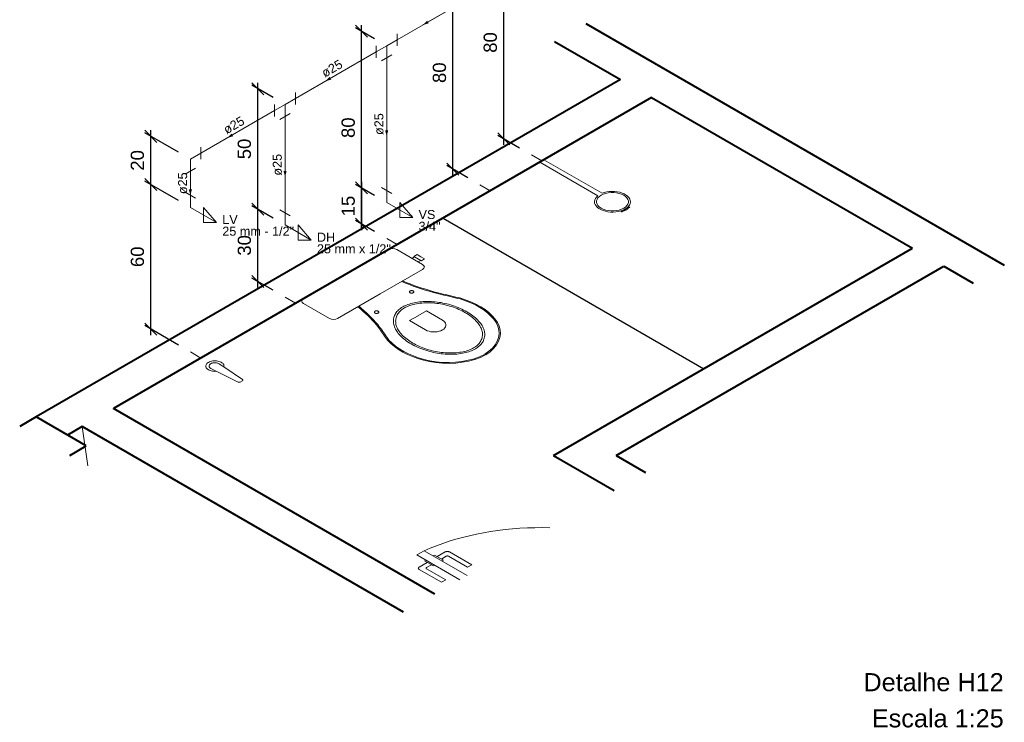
# Model space of a CAD drawing. Header units: millimetres. Extents: x -2024.9 to -2008.6, y -4138.6 to -4115.3.
# Tile 1 of 2: x -2024.9 to -2008.6, y -4138.6 to -4126.9. Entities that reach past the tile are written whole.
import ezdxf

# ---------------------------------------------------------------- set-up
doc = ezdxf.new("R2010")
doc.units = ezdxf.units.MM
doc.header["$MEASUREMENT"] = 0
doc.linetypes.add('HIDDEN2', pattern=[0.47625, 0.3175, -0.15875])
for name, color, linetype, lineweight in [('AF-Condutos', 4, 'Continuous', 5), ('AF-Conexões', 9, 'Continuous', 5), ('AF-Sentido conduto', 9, 'Continuous', 5), ('AF-Textos conduto', 7, 'Continuous', 5), ('Cotas', 1, 'Continuous', 5), ('DI-Títulos', 3, 'Continuous', 5), ('MB_ALVENARIA', 7, 'Continuous', 40), ('MB_ESQUADRIA', 7, 'Continuous', 5), ('MB_MOBILIÁRIO', 8, 'Continuous', 13), ('Nível 1', 7, 'Continuous', 5), ('Texto da cota', 7, 'Continuous', 5), ('Textos', 7, 'Continuous', 5)]:
    doc.layers.add(name, color=color, linetype=linetype, lineweight=lineweight)
doc.layers.add('ARQ-PISO', color=8, linetype='Continuous')
doc.styles.add('Arial', font='txt')
doc.dimstyles.new('UM_25.000000', dxfattribs={"dimtxt": 0.18, "dimasz": 0.2, "dimexe": 0.1, "dimexo": 0.2, "dimgap": 0, "dimtad": 1, "dimtih": 1, "dimtoh": 1, "dimdec": 1, "dimlfac": 25, "dimzin": 0, "dimdsep": 46, "dimtxsty": 'Standard', "dimcen": 0.09, "dimdle": 0.1, "dimadec": 1, "dimazin": 2, "dimtfac": 1, "dimtdec": 4, "dimtofl": 0, "dimtmove": 0, "dimatfit": 3, "dimfxl": 1, "dimtolj": 1, "dimarcsym": 0})

# ---------------------------------------------------------------- blocks, each defined once
blk = doc.blocks.new('_Oblique')
at = {"color": 0, "linetype": 'ByBlock', "lineweight": -2}
blk.add_line((-0.5, -0.5), (0.5, 0.5), dxfattribs=at)
blk = doc.blocks.new('*D6')
at = {"layer": 'Cotas', "color": 0, "lineweight": -2}
for p, q in [((-2019.036, -4129.821), (-2019.352, -4129.638)), ((-2019.252, -4129.596), (-2019.252, -4130.396)), ((-2019.036, -4130.421), (-2019.352, -4130.238))]:
    blk.add_line(p, q, dxfattribs=at)
at = {"layer": 'Defpoints', "color": 0}
for p in [(-2018.836, -4129.937), (-2019.252, -4130.296), (-2018.836, -4130.537)]:
    blk.add_point(p, dxfattribs=at)
at = {"layer": 'Cotas', "color": 0, "lineweight": -2, "xscale": 0.2, "yscale": 0.2, "zscale": 0.2}
for p, rotation in [((-2019.252, -4129.696), 90), ((-2019.252, -4130.296), 270)]:
    blk.add_blockref('_Oblique', p, dxfattribs=dict(at, rotation=rotation))
blk = doc.blocks.new('*D7')
at = {"layer": 'Cotas', "color": 0, "lineweight": -2}
for p, q in [((-2019.036, -4127.221), (-2019.352, -4127.038)), ((-2019.252, -4130.396), (-2019.252, -4126.996)), ((-2019.036, -4130.421), (-2019.352, -4130.238))]:
    blk.add_line(p, q, dxfattribs=at)
at = {"layer": 'Defpoints', "color": 0}
for p in [(-2019.252, -4127.096), (-2018.836, -4127.337), (-2018.836, -4130.537)]:
    blk.add_point(p, dxfattribs=at)
at = {"layer": 'Cotas', "color": 0, "lineweight": -2, "xscale": 0.2, "yscale": 0.2, "zscale": 0.2}
for p, rotation in [((-2019.252, -4127.096), 90), ((-2019.252, -4130.296), 270)]:
    blk.add_blockref('_Oblique', p, dxfattribs=dict(at, rotation=rotation))
blk = doc.blocks.new('*D8')
at = {"layer": 'Cotas', "color": 0, "lineweight": -2}
for p, q in [((-2020.723, -4130.195), (-2021.076, -4129.991)), ((-2020.976, -4131.349), (-2020.976, -4129.949)), ((-2020.723, -4131.395), (-2021.076, -4131.191))]:
    blk.add_line(p, q, dxfattribs=at)
at = {"layer": 'Defpoints', "color": 0}
for p in [(-2020.976, -4130.049), (-2020.523, -4130.311), (-2020.523, -4131.511)]:
    blk.add_point(p, dxfattribs=at)
at = {"layer": 'Cotas', "color": 0, "lineweight": -2, "xscale": 0.2, "yscale": 0.2, "zscale": 0.2}
for p, rotation in [((-2020.976, -4130.049), 90), ((-2020.976, -4131.249), 270)]:
    blk.add_blockref('_Oblique', p, dxfattribs=dict(at, rotation=rotation))
blk = doc.blocks.new('*D9')
at = {"layer": 'Cotas', "color": 0, "lineweight": -2}
for p, q in [((-2020.976, -4130.149), (-2020.976, -4127.949)), ((-2020.723, -4128.195), (-2021.076, -4127.991)), ((-2020.723, -4130.195), (-2021.076, -4129.991))]:
    blk.add_line(p, q, dxfattribs=at)
at = {"layer": 'Defpoints', "color": 0}
for p in [(-2020.976, -4128.049), (-2020.523, -4128.311), (-2020.523, -4130.311)]:
    blk.add_point(p, dxfattribs=at)
at = {"layer": 'Cotas', "color": 0, "lineweight": -2, "xscale": 0.2, "yscale": 0.2, "zscale": 0.2}
for p, rotation in [((-2020.976, -4128.049), 90), ((-2020.976, -4130.049), 270)]:
    blk.add_blockref('_Oblique', p, dxfattribs=dict(at, rotation=rotation))
blk = doc.blocks.new('*D10')
at = {"layer": 'Cotas', "color": 0, "lineweight": -2}
for p, q in [((-2022.295, -4129.903), (-2022.853, -4129.581)), ((-2022.753, -4132.139), (-2022.753, -4129.539)), ((-2022.295, -4132.303), (-2022.853, -4131.981))]:
    blk.add_line(p, q, dxfattribs=at)
at = {"layer": 'Defpoints', "color": 0}
for p in [(-2022.753, -4129.639), (-2022.095, -4130.018), (-2022.095, -4132.418)]:
    blk.add_point(p, dxfattribs=at)
at = {"layer": 'Cotas', "color": 0, "lineweight": -2, "xscale": 0.2, "yscale": 0.2, "zscale": 0.2}
for p, rotation in [((-2022.753, -4129.639), 90), ((-2022.753, -4132.039), 270)]:
    blk.add_blockref('_Oblique', p, dxfattribs=dict(at, rotation=rotation))
blk = doc.blocks.new('*D11')
at = {"layer": 'Cotas', "color": 0, "lineweight": -2}
for p, q in [((-2022.753, -4129.739), (-2022.753, -4128.739)), ((-2022.295, -4129.103), (-2022.853, -4128.781)), ((-2022.295, -4129.903), (-2022.853, -4129.581))]:
    blk.add_line(p, q, dxfattribs=at)
at = {"layer": 'Defpoints', "color": 0}
for p in [(-2022.753, -4128.839), (-2022.095, -4129.218), (-2022.095, -4130.018)]:
    blk.add_point(p, dxfattribs=at)
at = {"layer": 'Cotas', "color": 0, "lineweight": -2, "xscale": 0.2, "yscale": 0.2, "zscale": 0.2}
for p, rotation in [((-2022.753, -4128.839), 90), ((-2022.753, -4129.639), 270)]:
    blk.add_blockref('_Oblique', p, dxfattribs=dict(at, rotation=rotation))
blk = doc.blocks.new('*D12')
at = {"layer": 'Cotas', "color": 0, "lineweight": -2}
for p, q in [((-2017.488, -4126.328), (-2017.838, -4126.126)), ((-2017.738, -4129.483), (-2017.738, -4126.083)), ((-2017.488, -4129.528), (-2017.838, -4129.326))]:
    blk.add_line(p, q, dxfattribs=at)
at = {"layer": 'Defpoints', "color": 0}
for p in [(-2017.738, -4126.183), (-2017.288, -4126.443), (-2017.288, -4129.643)]:
    blk.add_point(p, dxfattribs=at)
at = {"layer": 'Cotas', "color": 0, "lineweight": -2, "xscale": 0.2, "yscale": 0.2, "zscale": 0.2}
for p, rotation in [((-2017.738, -4126.183), 90), ((-2017.738, -4129.383), 270)]:
    blk.add_blockref('_Oblique', p, dxfattribs=dict(at, rotation=rotation))
blk = doc.blocks.new('*D15')
at = {"layer": 'Cotas', "color": 0, "lineweight": -2}
for p, q in [((-2016.631, -4125.833), (-2016.993, -4125.624)), ((-2016.893, -4128.982), (-2016.893, -4125.582)), ((-2016.631, -4129.033), (-2016.993, -4128.824))]:
    blk.add_line(p, q, dxfattribs=at)
at = {"layer": 'Defpoints', "color": 0}
for p in [(-2016.893, -4125.682), (-2016.431, -4125.948), (-2016.431, -4129.148)]:
    blk.add_point(p, dxfattribs=at)
at = {"layer": 'Cotas', "color": 0, "lineweight": -2, "xscale": 0.2, "yscale": 0.2, "zscale": 0.2}
for p, rotation in [((-2016.893, -4125.682), 90), ((-2016.893, -4128.882), 270)]:
    blk.add_blockref('_Oblique', p, dxfattribs=dict(at, rotation=rotation))

msp = doc.modelspace()

# ---------------------------------------------------------------- hatches: boundary and pattern name
at = {"layer": 'AF-Sentido conduto', "linetype": 'Continuous'}
for points in [[(-2018.2353, -4126.9898), (-2018.1387, -4126.964), (-2018.1646, -4126.9191)], [(-2019.8529, -4127.9237), (-2019.7563, -4127.8979), (-2019.7822, -4127.853)], [(-2018.836, -4128.8366), (-2018.8101, -4128.74), (-2018.8619, -4128.74)], [(-2021.4824, -4128.8646), (-2021.3859, -4128.8387), (-2021.4117, -4128.7938)], [(-2020.5234, -4129.5108), (-2020.4975, -4129.4142), (-2020.5492, -4129.4142)], [(-2022.0951, -4129.8183), (-2022.0692, -4129.7217), (-2022.121, -4129.7217)]]:
    msp.add_hatch(color=256, dxfattribs=at).paths.add_polyline_path(points)

# ---------------------------------------------------------------- linework, layer by layer
at = {"layer": 'AF-Condutos'}
for p, q in [((-2017.4615, -4126.543), (-2018.6628, -4127.2366)), ((-2019.0092, -4127.4366), (-2020.3502, -4128.2108)), ((-2018.836, -4127.5366), (-2018.836, -4129.7366)), ((-2020.6966, -4128.4108), (-2021.9219, -4129.1183)), ((-2020.5234, -4128.5108), (-2020.5234, -4130.1108)), ((-2022.0951, -4129.4183), (-2022.0951, -4129.8183))]:
    msp.add_line(p, q, dxfattribs=at)
at = {"layer": 'AF-Conexões'}
for p, q in [((-2018.836, -4127.3366), (-2018.6628, -4127.2366)), ((-2018.6628, -4127.3366), (-2018.6628, -4127.1366)), ((-2019.0092, -4127.3366), (-2019.0092, -4127.5366)), ((-2018.836, -4127.3366), (-2019.0092, -4127.4366)), ((-2018.836, -4127.3366), (-2018.836, -4127.5366)), ((-2018.9226, -4127.5866), (-2018.7494, -4127.4866)), ((-2020.3502, -4128.3108), (-2020.3502, -4128.1108)), ((-2020.5234, -4128.3108), (-2020.3502, -4128.2108)), ((-2020.6966, -4128.3108), (-2020.6966, -4128.5108)), ((-2020.5234, -4128.3108), (-2020.6966, -4128.4108)), ((-2020.5234, -4128.3108), (-2020.5234, -4128.5108)), ((-2020.61, -4128.5608), (-2020.4368, -4128.4608)), ((-2021.9219, -4129.2183), (-2021.9219, -4129.0183)), ((-2022.0951, -4129.2183), (-2021.9219, -4129.1183)), ((-2022.0951, -4129.2183), (-2022.0951, -4129.4183)), ((-2022.1817, -4129.4683), (-2022.0085, -4129.3683)), ((-2018.9226, -4129.6866), (-2018.7494, -4129.7866)), ((-2018.836, -4129.9366), (-2018.836, -4129.7366)), ((-2022.1817, -4129.7683), (-2022.0085, -4129.8683)), ((-2022.0951, -4130.0183), (-2022.0951, -4129.8183)), ((-2022.0951, -4130.0183), (-2021.6621, -4130.2683)), ((-2021.6621, -4130.2683), (-2021.8786, -4130.0183)), ((-2021.8786, -4130.0183), (-2021.8786, -4130.2683)), ((-2020.61, -4130.0608), (-2020.4368, -4130.1608)), ((-2018.836, -4129.9366), (-2018.403, -4130.1866)), ((-2018.403, -4130.1866), (-2018.6195, -4129.9366)), ((-2018.6195, -4129.9366), (-2018.6195, -4130.1866)), ((-2020.5234, -4130.3108), (-2020.5234, -4130.1108)), ((-2018.6195, -4130.1866), (-2018.403, -4130.1866)), ((-2021.8786, -4130.2683), (-2021.6621, -4130.2683)), ((-2020.5234, -4130.3108), (-2020.0903, -4130.5608)), ((-2020.0903, -4130.5608), (-2020.3069, -4130.3108)), ((-2020.3069, -4130.3108), (-2020.3069, -4130.5608)), ((-2020.3069, -4130.5608), (-2020.0903, -4130.5608))]:
    msp.add_line(p, q, dxfattribs=at)
at = {"layer": 'AF-Sentido conduto'}
for points in [[(-2017.8889, -4126.7898), (-2018.2353, -4126.9898)], [(-2019.5065, -4127.7237), (-2019.8529, -4127.9237)], [(-2018.836, -4128.4366), (-2018.836, -4128.8366)], [(-2021.136, -4128.6646), (-2021.4824, -4128.8646)], [(-2020.5234, -4129.1108), (-2020.5234, -4129.5108)], [(-2022.0951, -4129.4183), (-2022.0951, -4129.8183)]]:
    msp.add_lwpolyline(points, dxfattribs=at)
at = {"layer": 'ARQ-PISO'}
msp.add_line((-2017.9006, -4130.1966), (-2013.5705, -4132.6966), dxfattribs=at)
at = {"layer": 'MB_ALVENARIA'}
for p, q in [((-2015.5277, -4126.9666), (-2008.5809, -4130.9773)), ((-2016.0473, -4127.2666), (-2014.9562, -4127.8966)), ((-2014.4365, -4128.1966), (-2010.1064, -4130.6966)), ((-2009.5868, -4130.9966), (-2009.1006, -4131.2773)), ((-2024.6556, -4133.4966), (-2024.9293, -4133.6546)), ((-2023.8243, -4133.9766), (-2024.6556, -4133.4966)), ((-2018.0379, -4136.4373), (-2023.3739, -4133.3566)), ((-2018.5576, -4136.7373), (-2023.8935, -4133.6566)), ((-2024.0979, -4134.1346), (-2023.8243, -4133.9766)), ((-2016.0647, -4134.1366), (-2015.0588, -4134.7173)), ((-2015.0254, -4134.1366), (-2014.5392, -4134.4173))]:
    msp.add_line(p, q, dxfattribs=at)
for points in [[(-2014.9562, -4127.8966), (-2024.6556, -4133.4966)], [(-2014.4365, -4128.1966), (-2023.3739, -4133.3566)], [(-2014.4365, -4128.1966), (-2023.3739, -4133.3566), (-2023.3739, -4133.3566)], [(-2016.0647, -4134.1366), (-2010.1064, -4130.6966)], [(-2015.0254, -4134.1366), (-2009.5868, -4130.9966)], [(-2023.8935, -4133.6566), (-2024.136, -4133.7966)]]:
    msp.add_lwpolyline(points, dxfattribs=at)
at = {"layer": 'MB_ESQUADRIA', "linetype": 'Continuous'}
msp.add_line((-2023.7997, -4134.3067), (-2023.8935, -4133.6566), dxfattribs=at)
at = {"layer": 'MB_ESQUADRIA'}
for p, q in [((-2018.3335, -4135.7866), (-2018.2123, -4135.7166)), ((-2017.6221, -4136.1973), (-2018.3335, -4135.7866)), ((-2018.2123, -4135.7166), (-2017.5009, -4136.1273)), ((-2018.0623, -4135.8016), (-2018.0403, -4135.7889)), ((-2018.0623, -4135.8016), (-2018.0403, -4135.7889)), ((-2018.0403, -4135.7889), (-2017.8927, -4135.8742)), ((-2018.0403, -4135.7889), (-2017.8927, -4135.8742)), ((-2017.9968, -4135.8141), (-2017.8629, -4135.7368)), ((-2017.9968, -4135.8141), (-2017.8629, -4135.7368)), ((-2017.7936, -4135.7368), (-2017.4231, -4135.9509)), ((-2017.7936, -4135.7368), (-2017.4231, -4135.9509)), ((-2018.1621, -4135.9094), (-2018.296, -4135.9866)), ((-2018.1621, -4135.9094), (-2018.296, -4135.9866)), ((-2018.1836, -4135.8716), (-2018.2056, -4135.8843)), ((-2018.1836, -4135.8716), (-2018.2056, -4135.8843)), ((-2018.2056, -4135.8843), (-2018.058, -4135.9696)), ((-2018.2056, -4135.8843), (-2018.058, -4135.9696)), ((-2018.1748, -4135.9967), (-2018.0929, -4135.9494)), ((-2018.1748, -4135.9967), (-2018.0929, -4135.9494)), ((-2018.058, -4135.9696), (-2018.036, -4135.9569)), ((-2018.058, -4135.9696), (-2018.036, -4135.9569)), ((-2017.8456, -4135.8068), (-2017.9276, -4135.8541)), ((-2017.8456, -4135.8068), (-2017.9276, -4135.8541)), ((-2017.8927, -4135.8742), (-2017.9147, -4135.8869)), ((-2017.8927, -4135.8742), (-2017.9147, -4135.8869)), ((-2017.4925, -4135.9909), (-2017.811, -4135.8068)), ((-2017.4925, -4135.9909), (-2017.811, -4135.8068)), ((-2017.4231, -4135.9509), (-2017.4925, -4135.9909)), ((-2017.4231, -4135.9509), (-2017.4925, -4135.9909)), ((-2018.2961, -4136.0266), (-2017.9256, -4136.2407)), ((-2018.2961, -4136.0266), (-2017.9256, -4136.2407)), ((-2017.8563, -4136.2008), (-2018.1748, -4136.0167)), ((-2017.8563, -4136.2008), (-2018.1748, -4136.0167)), ((-2017.9256, -4136.2407), (-2017.8563, -4136.2008)), ((-2017.9256, -4136.2407), (-2017.8563, -4136.2008))]:
    msp.add_line(p, q, dxfattribs=at)
at = {"layer": 'MB_ESQUADRIA', "linetype": 'HIDDEN2'}
msp.add_lwpolyline([(-2016.1286, -4135.335), (-2016.2526, -4135.3332), (-2016.3765, -4135.3343), (-2016.5003, -4135.3381), (-2016.6237, -4135.3447), (-2016.7466, -4135.3541), (-2016.8688, -4135.3663), (-2016.99, -4135.3812), (-2017.1102, -4135.3988), (-2017.2291, -4135.4191), (-2017.3465, -4135.442), (-2017.4622, -4135.4676), (-2017.5762, -4135.4958), (-2017.6882, -4135.5265), (-2017.798, -4135.5598), (-2017.9054, -4135.5954), (-2018.0104, -4135.6335), (-2018.1127, -4135.6739), (-2018.2123, -4135.7166), (-2018.2123, -4135.7166)], dxfattribs=at)
msp.add_lwpolyline([(-2016.1286, -4135.335), (-2016.2526, -4135.3332), (-2016.3765, -4135.3343), (-2016.5003, -4135.3381), (-2016.6237, -4135.3447), (-2016.7466, -4135.3541), (-2016.8688, -4135.3663), (-2016.99, -4135.3812), (-2017.1102, -4135.3988), (-2017.2291, -4135.4191), (-2017.3465, -4135.442), (-2017.4622, -4135.4676), (-2017.5762, -4135.4958), (-2017.6882, -4135.5265), (-2017.798, -4135.5598), (-2017.9054, -4135.5954), (-2018.0104, -4135.6335), (-2018.1127, -4135.6739), (-2018.2123, -4135.7166), (-2018.2123, -4135.7166)], dxfattribs=at)
at = {"layer": 'MB_ESQUADRIA'}
for points in [[(-2017.7936, -4135.7368), (-2017.7968, -4135.7352), (-2017.8002, -4135.7337), (-2017.8038, -4135.7323), (-2017.8076, -4135.7312), (-2017.8115, -4135.7303), (-2017.8156, -4135.7295), (-2017.8197, -4135.729), (-2017.824, -4135.7287), (-2017.8283, -4135.7285), (-2017.8325, -4135.7286), (-2017.8368, -4135.729), (-2017.8409, -4135.7295), (-2017.845, -4135.7302), (-2017.849, -4135.7312), (-2017.8528, -4135.7323), (-2017.8564, -4135.7336), (-2017.8598, -4135.7352), (-2017.8629, -4135.7368)], [(-2017.7936, -4135.7368), (-2017.7968, -4135.7352), (-2017.8002, -4135.7337), (-2017.8038, -4135.7323), (-2017.8076, -4135.7312), (-2017.8115, -4135.7303), (-2017.8156, -4135.7295), (-2017.8197, -4135.729), (-2017.824, -4135.7287), (-2017.8283, -4135.7285), (-2017.8325, -4135.7286), (-2017.8368, -4135.729), (-2017.8409, -4135.7295), (-2017.845, -4135.7302), (-2017.849, -4135.7312), (-2017.8528, -4135.7323), (-2017.8564, -4135.7336), (-2017.8598, -4135.7352), (-2017.8629, -4135.7368)], [(-2017.811, -4135.8068), (-2017.8143, -4135.8052), (-2017.818, -4135.804), (-2017.822, -4135.8032), (-2017.8262, -4135.8027), (-2017.8305, -4135.8027), (-2017.8347, -4135.8032), (-2017.8387, -4135.804), (-2017.8424, -4135.8052), (-2017.8456, -4135.8068)], [(-2017.811, -4135.8068), (-2017.8143, -4135.8052), (-2017.818, -4135.804), (-2017.822, -4135.8032), (-2017.8262, -4135.8027), (-2017.8305, -4135.8027), (-2017.8347, -4135.8032), (-2017.8387, -4135.804), (-2017.8424, -4135.8052), (-2017.8456, -4135.8068)], [(-2018.296, -4135.9866), (-2018.2989, -4135.9885), (-2018.3015, -4135.9904), (-2018.3038, -4135.9925), (-2018.3058, -4135.9947), (-2018.3074, -4135.997), (-2018.3087, -4135.9993), (-2018.3097, -4136.0017), (-2018.3102, -4136.0042), (-2018.3104, -4136.0066), (-2018.3102, -4136.0091), (-2018.3097, -4136.0115), (-2018.3087, -4136.014), (-2018.3075, -4136.0163), (-2018.3058, -4136.0186), (-2018.3039, -4136.0208), (-2018.3016, -4136.0229), (-2018.299, -4136.0248), (-2018.2961, -4136.0266)], [(-2018.296, -4135.9866), (-2018.2989, -4135.9885), (-2018.3015, -4135.9904), (-2018.3038, -4135.9925), (-2018.3058, -4135.9947), (-2018.3074, -4135.997), (-2018.3087, -4135.9993), (-2018.3097, -4136.0017), (-2018.3102, -4136.0042), (-2018.3104, -4136.0066), (-2018.3102, -4136.0091), (-2018.3097, -4136.0115), (-2018.3087, -4136.014), (-2018.3075, -4136.0163), (-2018.3058, -4136.0186), (-2018.3039, -4136.0208), (-2018.3016, -4136.0229), (-2018.299, -4136.0248), (-2018.2961, -4136.0266)], [(-2018.1748, -4135.9967), (-2018.1775, -4135.9986), (-2018.1797, -4136.0007), (-2018.1811, -4136.003), (-2018.1819, -4136.0054), (-2018.1819, -4136.0079), (-2018.1812, -4136.0103), (-2018.1797, -4136.0126), (-2018.1776, -4136.0148), (-2018.1748, -4136.0167)], [(-2018.1748, -4135.9967), (-2018.1775, -4135.9986), (-2018.1797, -4136.0007), (-2018.1811, -4136.003), (-2018.1819, -4136.0054), (-2018.1819, -4136.0079), (-2018.1812, -4136.0103), (-2018.1797, -4136.0126), (-2018.1776, -4136.0148), (-2018.1748, -4136.0167)]]:
    msp.add_lwpolyline(points, dxfattribs=at)
at = {"layer": 'MB_MOBILIÁRIO'}
for p, q in [((-2016.2934, -4129.2687), (-2016.2241, -4129.2287)), ((-2015.2606, -4129.7849), (-2016.2241, -4129.2287)), ((-2015.3299, -4129.8249), (-2016.2934, -4129.2687)), ((-2014.9477, -4130.0766), (-2014.9345, -4130.091)), ((-2014.8546, -4130.0594), (-2014.877, -4130.0464)), ((-2014.8546, -4130.0594), (-2014.877, -4130.0464)), ((-2014.7979, -4130.0123), (-2014.8237, -4130.0045)), ((-2018.8067, -4130.7197), (-2020.2177, -4131.5344)), ((-2021.6098, -4132.6195), (-2021.5418, -4132.6654)), ((-2021.5378, -4132.6643), (-2021.2288, -4132.8765)), ((-2021.7448, -4132.6974), (-2021.6651, -4132.7368)), ((-2021.6651, -4132.7368), (-2021.2996, -4132.9174)), ((-2021.2301, -4132.8957), (-2021.2664, -4132.9166))]:
    msp.add_line(p, q, dxfattribs=at)
for points in [[(-2015.3299, -4129.8249), (-2015.3529, -4129.8468), (-2015.37, -4129.8703), (-2015.3809, -4129.8951), (-2015.3853, -4129.9206), (-2015.3831, -4129.9461), (-2015.3743, -4129.9712), (-2015.3593, -4129.9952), (-2015.3382, -4130.0177), (-2015.3115, -4130.0382), (-2015.2799, -4130.0561), (-2015.2441, -4130.0711), (-2015.2048, -4130.0829), (-2015.1629, -4130.0912), (-2015.1193, -4130.0958), (-2015.075, -4130.0966), (-2015.031, -4130.0936), (-2014.9883, -4130.0869), (-2014.9477, -4130.0766)], [(-2015.2751, -4130.0331), (-2015.2397, -4130.0502), (-2015.1997, -4130.0636), (-2015.1562, -4130.0727), (-2015.1107, -4130.0773), (-2015.0645, -4130.0773), (-2015.019, -4130.0727), (-2014.9755, -4130.0636), (-2014.9355, -4130.0502), (-2014.9001, -4130.0331), (-2014.8704, -4130.0126), (-2014.8473, -4129.9895), (-2014.8314, -4129.9644), (-2014.8234, -4129.9382), (-2014.8234, -4129.9115), (-2014.8314, -4129.8852), (-2014.8473, -4129.8601), (-2014.8704, -4129.837), (-2014.9001, -4129.8166), (-2014.9355, -4129.7994), (-2014.9755, -4129.7861), (-2015.019, -4129.7769), (-2015.0645, -4129.7723), (-2015.1107, -4129.7723), (-2015.1562, -4129.7769), (-2015.1997, -4129.7861), (-2015.2397, -4129.7994), (-2015.2751, -4129.8166), (-2015.3048, -4129.837), (-2015.3279, -4129.8601), (-2015.3437, -4129.8852), (-2015.3517, -4129.9115), (-2015.3517, -4129.9382), (-2015.3437, -4129.9644), (-2015.3279, -4129.9895), (-2015.3048, -4130.0126), (-2015.2751, -4130.0331)], [(-2014.8237, -4130.0045), (-2014.8062, -4129.9811), (-2014.7949, -4129.9564), (-2014.79, -4129.9311), (-2014.7917, -4129.9056), (-2014.7998, -4129.8805), (-2014.8144, -4129.8564), (-2014.8349, -4129.8339), (-2014.861, -4129.8133), (-2014.8921, -4129.7951), (-2014.9274, -4129.7799), (-2014.9663, -4129.7678), (-2015.0079, -4129.7592), (-2015.0513, -4129.7542), (-2015.0954, -4129.7529), (-2015.1393, -4129.7555), (-2015.1822, -4129.7618), (-2015.2229, -4129.7717), (-2015.2606, -4129.7849)], [(-2014.9477, -4130.0766), (-2014.9305, -4130.0709), (-2014.914, -4130.0645), (-2014.8983, -4130.0575), (-2014.8834, -4130.05), (-2014.8694, -4130.0418), (-2014.8564, -4130.0332), (-2014.8444, -4130.0241), (-2014.8335, -4130.0145), (-2014.8237, -4130.0045)], [(-2014.8546, -4130.0594), (-2014.8643, -4130.0618), (-2014.8737, -4130.0645), (-2014.8829, -4130.0675), (-2014.8917, -4130.0708), (-2014.9003, -4130.0743), (-2014.9084, -4130.0782), (-2014.9162, -4130.0823), (-2014.9236, -4130.0866), (-2014.9306, -4130.0912)], [(-2014.7975, -4130.0146), (-2014.8057, -4130.0186), (-2014.8135, -4130.023), (-2014.8209, -4130.0275), (-2014.8278, -4130.0324), (-2014.8342, -4130.0374), (-2014.8401, -4130.0426), (-2014.8455, -4130.048), (-2014.8503, -4130.0536), (-2014.8546, -4130.0594)], [(-2014.7975, -4130.0146), (-2014.7973, -4130.0145), (-2014.7972, -4130.0144), (-2014.797, -4130.0142), (-2014.7969, -4130.0141), (-2014.7968, -4130.014), (-2014.7967, -4130.0138), (-2014.7967, -4130.0137), (-2014.7966, -4130.0135), (-2014.7967, -4130.0134), (-2014.7967, -4130.0132), (-2014.7968, -4130.0131), (-2014.7969, -4130.0129), (-2014.797, -4130.0128), (-2014.7971, -4130.0127), (-2014.7973, -4130.0126), (-2014.7975, -4130.0125), (-2014.7977, -4130.0124), (-2014.7979, -4130.0123)], [(-2014.9345, -4130.091), (-2014.9344, -4130.0911), (-2014.9342, -4130.0912), (-2014.934, -4130.0913), (-2014.9338, -4130.0914), (-2014.9336, -4130.0915), (-2014.9334, -4130.0916), (-2014.9332, -4130.0916), (-2014.9329, -4130.0917), (-2014.9327, -4130.0917), (-2014.9324, -4130.0917), (-2014.9321, -4130.0917), (-2014.9319, -4130.0917), (-2014.9316, -4130.0916), (-2014.9314, -4130.0916), (-2014.9312, -4130.0915), (-2014.931, -4130.0914), (-2014.9308, -4130.0913), (-2014.9306, -4130.0912)], [(-2018.8067, -4130.7197), (-2018.8067, -4130.7197), (-2018.7745, -4130.7068), (-2018.7373, -4130.7026), (-2018.7001, -4130.7068), (-2018.6679, -4130.7197), (-2018.2389, -4130.9674), (-2018.2389, -4130.9674), (-2018.2166, -4130.986), (-2018.2091, -4131.0075), (-2018.2166, -4131.029), (-2018.2389, -4131.0476), (-2018.9431, -4131.4542)], [(-2018.2587, -4130.9044), (-2018.2066, -4130.8744), (-2018.2686, -4130.8386), (-2018.3306, -4130.8028), (-2018.3827, -4130.8328), (-2018.3728, -4130.8386), (-2018.4174, -4130.8643)], [(-2018.3728, -4130.8386), (-2018.2686, -4130.8987)], [(-2018.2686, -4130.8987), (-2018.3133, -4130.9245)], [(-2018.2587, -4130.9044), (-2018.2686, -4130.8987)], [(-2018.586, -4131.2509), (-2018.586, -4131.2509), (-2018.5892, -4131.2498)], [(-2018.586, -4131.2509), (-2018.5232, -4131.2759), (-2018.4595, -4131.3002), (-2018.3949, -4131.3237), (-2018.3295, -4131.3465), (-2018.2634, -4131.3684), (-2018.1965, -4131.3896), (-2018.1288, -4131.4101), (-2018.0605, -4131.4297), (-2017.9914, -4131.4485)], [(-2018.5727, -4131.2399), (-2018.5102, -4131.2648), (-2018.4469, -4131.2889), (-2018.3827, -4131.3123), (-2018.3177, -4131.3349), (-2018.252, -4131.3567), (-2018.1855, -4131.3778), (-2018.1183, -4131.3981), (-2018.0503, -4131.4176), (-2017.9817, -4131.4363)], [(-2020.2177, -4131.5344), (-2020.2177, -4131.5344), (-2020.24, -4131.553), (-2020.245, -4131.573), (-2020.2375, -4131.5945), (-2020.2152, -4131.6131), (-2019.7862, -4131.8608), (-2019.7862, -4131.8608), (-2019.754, -4131.8737), (-2019.7168, -4131.878), (-2019.6821, -4131.8751), (-2019.6498, -4131.8622), (-2018.9431, -4131.4542)], [(-2018.4472, -4131.4356), (-2018.4423, -4131.4379), (-2018.4367, -4131.4398), (-2018.4307, -4131.4411), (-2018.4243, -4131.4417), (-2018.4179, -4131.4417), (-2018.4116, -4131.4411), (-2018.4056, -4131.4398), (-2018.4, -4131.4379), (-2018.3951, -4131.4356), (-2018.391, -4131.4327), (-2018.3878, -4131.4295), (-2018.3856, -4131.426), (-2018.3845, -4131.4224), (-2018.3845, -4131.4187), (-2018.3856, -4131.415), (-2018.3878, -4131.4116), (-2018.391, -4131.4083), (-2018.3951, -4131.4055), (-2018.4, -4131.4031), (-2018.4056, -4131.4013), (-2018.4116, -4131.4), (-2018.4179, -4131.3994), (-2018.4243, -4131.3994), (-2018.4307, -4131.4), (-2018.4367, -4131.4013), (-2018.4423, -4131.4031), (-2018.4472, -4131.4055), (-2018.4513, -4131.4083), (-2018.4545, -4131.4116), (-2018.4567, -4131.415), (-2018.4578, -4131.4187), (-2018.4578, -4131.4224), (-2018.4567, -4131.426), (-2018.4545, -4131.4295), (-2018.4513, -4131.4327), (-2018.4472, -4131.4356)], [(-2017.9914, -4131.4485), (-2017.9497, -4131.4585), (-2017.9079, -4131.4685), (-2017.8661, -4131.4785), (-2017.8243, -4131.4884), (-2017.7825, -4131.4984), (-2017.7407, -4131.5084), (-2017.6989, -4131.5183), (-2017.6571, -4131.5283), (-2017.6153, -4131.5382)], [(-2017.9817, -4131.4363), (-2017.94, -4131.4463), (-2017.8984, -4131.4562), (-2017.8567, -4131.4662), (-2017.815, -4131.4762), (-2017.7733, -4131.4861), (-2017.7316, -4131.496), (-2017.6899, -4131.506), (-2017.6481, -4131.5159), (-2017.6064, -4131.5258)], [(-2017.0204, -4131.9307), (-2017.0583, -4131.8755), (-2017.1043, -4131.8224), (-2017.1579, -4131.7718), (-2017.2188, -4131.7239), (-2017.2866, -4131.6792), (-2017.3606, -4131.638), (-2017.4405, -4131.6006), (-2017.5256, -4131.5673), (-2017.6153, -4131.5382)], [(-2016.9984, -4131.9263), (-2017.0377, -4131.8701), (-2017.085, -4131.816), (-2017.1399, -4131.7644), (-2017.2022, -4131.7156), (-2017.2714, -4131.6701), (-2017.347, -4131.628), (-2017.4284, -4131.5898), (-2017.5151, -4131.5556), (-2017.6064, -4131.5258)], [(-2018.9741, -4132.0092), (-2019.0064, -4131.9696), (-2019.0402, -4131.9304), (-2019.0754, -4131.8916), (-2019.1119, -4131.8532), (-2019.1497, -4131.8152), (-2019.1889, -4131.7777), (-2019.2294, -4131.7407), (-2019.2712, -4131.7041), (-2019.3142, -4131.6681)], [(-2019.2952, -4131.6603), (-2019.2952, -4131.6603), (-2019.2971, -4131.6585)], [(-2018.9529, -4132.0036), (-2018.9855, -4131.9638), (-2019.0195, -4131.9243), (-2019.0549, -4131.8853), (-2019.0916, -4131.8466), (-2019.1297, -4131.8084), (-2019.1691, -4131.7707), (-2019.2099, -4131.7334), (-2019.2519, -4131.6966), (-2019.2952, -4131.6603)], [(-2018.5687, -4131.6704), (-2018.5484, -4131.6593), (-2018.5272, -4131.6489), (-2018.505, -4131.6392), (-2018.4819, -4131.6302), (-2018.4579, -4131.622), (-2018.4333, -4131.6145), (-2018.4079, -4131.6078), (-2018.3819, -4131.602), (-2018.3555, -4131.597), (-2018.3555, -4131.597), (-2018.3555, -4131.597), (-2018.3555, -4131.597), (-2018.3241, -4131.592), (-2018.2923, -4131.5879), (-2018.2602, -4131.5847), (-2018.2279, -4131.5823), (-2018.1954, -4131.5808), (-2018.1629, -4131.5802), (-2018.1303, -4131.5804), (-2018.0978, -4131.5816), (-2018.0655, -4131.5836), (-2018.0655, -4131.5836), (-2018.0655, -4131.5836), (-2018.0655, -4131.5836), (-2018.0322, -4131.5865), (-2017.9991, -4131.5902), (-2017.9663, -4131.5946), (-2017.9339, -4131.5997), (-2017.9017, -4131.6055), (-2017.8701, -4131.612), (-2017.8388, -4131.6193), (-2017.8081, -4131.6272), (-2017.7779, -4131.6358), (-2017.7779, -4131.6358), (-2017.7779, -4131.6358), (-2017.7779, -4131.6358), (-2017.7446, -4131.6462), (-2017.7119, -4131.6572), (-2017.6799, -4131.6689), (-2017.6486, -4131.6812), (-2017.6181, -4131.6941), (-2017.5883, -4131.7076), (-2017.5594, -4131.7216), (-2017.5313, -4131.7363), (-2017.504, -4131.7515), (-2017.504, -4131.7515), (-2017.504, -4131.7515), (-2017.504, -4131.7515), (-2017.4777, -4131.7672), (-2017.4524, -4131.7834), (-2017.428, -4131.8001), (-2017.4046, -4131.8173), (-2017.3823, -4131.835), (-2017.361, -4131.853), (-2017.3407, -4131.8715), (-2017.3216, -4131.8904), (-2017.3037, -4131.9096), (-2017.3037, -4131.9096), (-2017.3037, -4131.9096), (-2017.3037, -4131.9096), (-2017.2888, -4131.927), (-2017.275, -4131.9448), (-2017.2625, -4131.9628), (-2017.2512, -4131.9811), (-2017.2411, -4131.9996), (-2017.2322, -4132.0184), (-2017.2247, -4132.0373), (-2017.2183, -4132.0564), (-2017.2133, -4132.0756), (-2017.2133, -4132.0756), (-2017.2133, -4132.0756), (-2017.2133, -4132.0756), (-2017.2098, -4132.0943), (-2017.2078, -4132.1131), (-2017.2073, -4132.1319), (-2017.2084, -4132.1507), (-2017.211, -4132.1694), (-2017.2151, -4132.1881), (-2017.2207, -4132.2066), (-2017.2278, -4132.2249), (-2017.2364, -4132.2431), (-2017.2364, -4132.2431), (-2017.2364, -4132.2431), (-2017.2364, -4132.2431), (-2017.2451, -4132.2583), (-2017.2552, -4132.2733), (-2017.2668, -4132.288), (-2017.2797, -4132.3022), (-2017.294, -4132.316), (-2017.3096, -4132.3294), (-2017.3264, -4132.3422), (-2017.3444, -4132.3545), (-2017.3635, -4132.3662), (-2017.3635, -4132.3662), (-2017.3635, -4132.3662), (-2017.3635, -4132.3662), (-2017.3838, -4132.3772), (-2017.405, -4132.3876), (-2017.4272, -4132.3973), (-2017.4504, -4132.4063), (-2017.4743, -4132.4145), (-2017.499, -4132.422), (-2017.5243, -4132.4287), (-2017.5503, -4132.4345), (-2017.5767, -4132.4396), (-2017.5767, -4132.4396), (-2017.5767, -4132.4396), (-2017.5767, -4132.4396), (-2017.6081, -4132.4445), (-2017.6399, -4132.4486), (-2017.672, -4132.4519), (-2017.7043, -4132.4542), (-2017.7368, -4132.4557), (-2017.7693, -4132.4563), (-2017.8019, -4132.4561), (-2017.8344, -4132.4549), (-2017.8668, -4132.4529), (-2017.8668, -4132.4529), (-2017.8668, -4132.4529), (-2017.8668, -4132.4529), (-2017.9, -4132.45), (-2017.9331, -4132.4463), (-2017.9659, -4132.4419), (-2017.9984, -4132.4368), (-2018.0305, -4132.431), (-2018.0622, -4132.4245), (-2018.0934, -4132.4172), (-2018.1241, -4132.4093), (-2018.1543, -4132.4007), (-2018.1543, -4132.4007), (-2018.1543, -4132.4007), (-2018.1543, -4132.4007), (-2018.1876, -4132.3903), (-2018.2203, -4132.3793), (-2018.2523, -4132.3676), (-2018.2836, -4132.3553), (-2018.3141, -4132.3424), (-2018.3439, -4132.3289), (-2018.3729, -4132.3149), (-2018.401, -4132.3002), (-2018.4282, -4132.285), (-2018.4282, -4132.285), (-2018.4282, -4132.285), (-2018.4282, -4132.285), (-2018.4545, -4132.2693), (-2018.4798, -4132.2531), (-2018.5042, -4132.2364), (-2018.5276, -4132.2192), (-2018.55, -4132.2016), (-2018.5712, -4132.1835), (-2018.5915, -4132.165), (-2018.6106, -4132.1461), (-2018.6285, -4132.1269), (-2018.6285, -4132.1269), (-2018.6285, -4132.1269), (-2018.6285, -4132.1269), (-2018.6434, -4132.1095), (-2018.6572, -4132.0917), (-2018.6697, -4132.0737), (-2018.681, -4132.0554), (-2018.6911, -4132.0369), (-2018.7, -4132.0181), (-2018.7076, -4131.9992), (-2018.7139, -4131.9801), (-2018.7189, -4131.9609), (-2018.7189, -4131.9609), (-2018.7189, -4131.9609), (-2018.7189, -4131.9609), (-2018.7224, -4131.9422), (-2018.7244, -4131.9234), (-2018.7249, -4131.9046), (-2018.7238, -4131.8858), (-2018.7212, -4131.8671), (-2018.7171, -4131.8485), (-2018.7115, -4131.8299), (-2018.7044, -4131.8116), (-2018.6958, -4131.7934), (-2018.6958, -4131.7934), (-2018.6958, -4131.7934), (-2018.6958, -4131.7934), (-2018.6871, -4131.7782), (-2018.677, -4131.7632), (-2018.6654, -4131.7485), (-2018.6525, -4131.7343), (-2018.6382, -4131.7205), (-2018.6227, -4131.7071), (-2018.6058, -4131.6943), (-2018.5878, -4131.682), (-2018.5687, -4131.6704), (-2018.5687, -4131.6704), (-2018.5687, -4131.6704)], [(-2018.5405, -4131.6866), (-2018.5216, -4131.6763), (-2018.5017, -4131.6666), (-2018.4809, -4131.6575), (-2018.4593, -4131.6491), (-2018.437, -4131.6414), (-2018.4139, -4131.6344), (-2018.3902, -4131.6282), (-2018.3659, -4131.6227), (-2018.3412, -4131.618), (-2018.3412, -4131.618), (-2018.3412, -4131.618), (-2018.3412, -4131.618), (-2018.3114, -4131.6133), (-2018.2813, -4131.6094), (-2018.2509, -4131.6063), (-2018.2203, -4131.6041), (-2018.1896, -4131.6027), (-2018.1587, -4131.6021), (-2018.1279, -4131.6023), (-2018.0971, -4131.6034), (-2018.0664, -4131.6053), (-2018.0664, -4131.6053), (-2018.0664, -4131.6053), (-2018.0664, -4131.6053), (-2018.0347, -4131.6081), (-2018.0032, -4131.6116), (-2017.9719, -4131.6158), (-2017.9409, -4131.6207), (-2017.9103, -4131.6262), (-2017.88, -4131.6325), (-2017.8502, -4131.6394), (-2017.8209, -4131.6469), (-2017.7921, -4131.6551), (-2017.7921, -4131.6551), (-2017.7921, -4131.6551), (-2017.7921, -4131.6551), (-2017.7602, -4131.6651), (-2017.7288, -4131.6757), (-2017.6981, -4131.6869), (-2017.6681, -4131.6987), (-2017.6388, -4131.711), (-2017.6102, -4131.724), (-2017.5825, -4131.7375), (-2017.5555, -4131.7515), (-2017.5294, -4131.7661), (-2017.5294, -4131.7661), (-2017.5294, -4131.7661), (-2017.5294, -4131.7661), (-2017.5041, -4131.7812), (-2017.4798, -4131.7968), (-2017.4564, -4131.8128), (-2017.434, -4131.8293), (-2017.4125, -4131.8462), (-2017.3921, -4131.8635), (-2017.3727, -4131.8813), (-2017.3544, -4131.8994), (-2017.3371, -4131.9178), (-2017.3371, -4131.9178), (-2017.3371, -4131.9178), (-2017.3371, -4131.9178), (-2017.3229, -4131.9344), (-2017.3098, -4131.9514), (-2017.2979, -4131.9686), (-2017.2871, -4131.986), (-2017.2774, -4132.0037), (-2017.269, -4132.0216), (-2017.2618, -4132.0397), (-2017.2557, -4132.0579), (-2017.2509, -4132.0762), (-2017.2509, -4132.0762), (-2017.2509, -4132.0762), (-2017.2509, -4132.0762), (-2017.2476, -4132.0939), (-2017.2457, -4132.1117), (-2017.2453, -4132.1295), (-2017.2463, -4132.1473), (-2017.2487, -4132.165), (-2017.2526, -4132.1827), (-2017.2579, -4132.2002), (-2017.2647, -4132.2176), (-2017.2728, -4132.2348), (-2017.2728, -4132.2348), (-2017.2728, -4132.2348), (-2017.2728, -4132.2348), (-2017.2809, -4132.2491), (-2017.2904, -4132.2631), (-2017.3012, -4132.2768), (-2017.3133, -4132.2901), (-2017.3267, -4132.303), (-2017.3412, -4132.3155), (-2017.3569, -4132.3275), (-2017.3738, -4132.339), (-2017.3917, -4132.3499), (-2017.3917, -4132.3499), (-2017.3917, -4132.3499), (-2017.3917, -4132.3499), (-2017.4106, -4132.3602), (-2017.4305, -4132.37), (-2017.4513, -4132.379), (-2017.4729, -4132.3874), (-2017.4952, -4132.3951), (-2017.5183, -4132.4021), (-2017.542, -4132.4084), (-2017.5663, -4132.4138), (-2017.591, -4132.4185), (-2017.591, -4132.4185), (-2017.591, -4132.4185), (-2017.591, -4132.4185), (-2017.6208, -4132.4232), (-2017.6509, -4132.4271), (-2017.6813, -4132.4302), (-2017.7119, -4132.4324), (-2017.7426, -4132.4338), (-2017.7735, -4132.4344), (-2017.8043, -4132.4342), (-2017.8351, -4132.4331), (-2017.8658, -4132.4312), (-2017.8658, -4132.4312), (-2017.8658, -4132.4312), (-2017.8658, -4132.4312), (-2017.8975, -4132.4284), (-2017.929, -4132.4249), (-2017.9603, -4132.4207), (-2017.9913, -4132.4159), (-2018.0219, -4132.4103), (-2018.0522, -4132.4041), (-2018.082, -4132.3972), (-2018.1113, -4132.3896), (-2018.1401, -4132.3814), (-2018.1401, -4132.3814), (-2018.1401, -4132.3814), (-2018.1401, -4132.3814), (-2018.172, -4132.3714), (-2018.2034, -4132.3608), (-2018.2341, -4132.3497), (-2018.2641, -4132.3379), (-2018.2934, -4132.3255), (-2018.322, -4132.3125), (-2018.3498, -4132.299), (-2018.3767, -4132.285), (-2018.4028, -4132.2704), (-2018.4028, -4132.2704), (-2018.4028, -4132.2704), (-2018.4028, -4132.2704), (-2018.4281, -4132.2553), (-2018.4524, -4132.2398), (-2018.4758, -4132.2237), (-2018.4982, -4132.2072), (-2018.5197, -4132.1903), (-2018.5401, -4132.173), (-2018.5595, -4132.1552), (-2018.5778, -4132.1371), (-2018.5951, -4132.1187), (-2018.5951, -4132.1187), (-2018.5951, -4132.1187), (-2018.5951, -4132.1187), (-2018.6093, -4132.1021), (-2018.6224, -4132.0851), (-2018.6343, -4132.0679), (-2018.6451, -4132.0505), (-2018.6548, -4132.0328), (-2018.6632, -4132.0149), (-2018.6704, -4131.9969), (-2018.6765, -4131.9787), (-2018.6813, -4131.9603), (-2018.6813, -4131.9603), (-2018.6813, -4131.9603), (-2018.6813, -4131.9603), (-2018.6846, -4131.9426), (-2018.6865, -4131.9248), (-2018.6869, -4131.907), (-2018.6859, -4131.8892), (-2018.6835, -4131.8715), (-2018.6796, -4131.8538), (-2018.6743, -4131.8363), (-2018.6675, -4131.8189), (-2018.6594, -4131.8017), (-2018.6594, -4131.8017), (-2018.6594, -4131.8017), (-2018.6594, -4131.8017), (-2018.6513, -4131.7874), (-2018.6418, -4131.7734), (-2018.631, -4131.7597), (-2018.6189, -4131.7464), (-2018.6055, -4131.7335), (-2018.591, -4131.721), (-2018.5753, -4131.709), (-2018.5584, -4131.6975), (-2018.5405, -4131.6866), (-2018.5405, -4131.6866), (-2018.5405, -4131.6866)], [(-2019.0299, -4131.772), (-2019.025, -4131.7744), (-2019.0194, -4131.7762), (-2019.0134, -4131.7775), (-2019.0071, -4131.7782), (-2019.0007, -4131.7782), (-2018.9943, -4131.7775), (-2018.9883, -4131.7762), (-2018.9827, -4131.7744), (-2018.9778, -4131.772), (-2018.9737, -4131.7692), (-2018.9705, -4131.766), (-2018.9683, -4131.7625), (-2018.9672, -4131.7588), (-2018.9672, -4131.7551), (-2018.9683, -4131.7515), (-2018.9705, -4131.748), (-2018.9737, -4131.7448), (-2018.9778, -4131.7419), (-2018.9827, -4131.7396), (-2018.9883, -4131.7377), (-2018.9943, -4131.7364), (-2019.0007, -4131.7358), (-2019.0071, -4131.7358), (-2019.0134, -4131.7364), (-2019.0194, -4131.7377), (-2019.025, -4131.7396), (-2019.0299, -4131.7419), (-2019.034, -4131.7448), (-2019.0372, -4131.748), (-2019.0394, -4131.7515), (-2019.0405, -4131.7551), (-2019.0405, -4131.7588), (-2019.0394, -4131.7625), (-2019.0372, -4131.766), (-2019.034, -4131.7692), (-2019.0299, -4131.772)], [(-2018.1893, -4132.0526), (-2018.4571, -4131.898), (-2018.3157, -4131.8164)], [(-2017.9091, -4131.8908), (-2018.1769, -4131.7362), (-2018.3182, -4131.8178)], [(-2018.8191, -4132.2259), (-2018.8363, -4132.2018), (-2018.8534, -4132.1777), (-2018.8706, -4132.1537), (-2018.8878, -4132.1296), (-2018.9051, -4132.1055), (-2018.9223, -4132.0814), (-2018.9395, -4132.0574), (-2018.9568, -4132.0333), (-2018.9741, -4132.0092)], [(-2018.7976, -4132.2208), (-2018.8148, -4132.1967), (-2018.832, -4132.1725), (-2018.8493, -4132.1484), (-2018.8665, -4132.1243), (-2018.8838, -4132.1001), (-2018.901, -4132.076), (-2018.9183, -4132.0519), (-2018.9356, -4132.0278), (-2018.9529, -4132.0036)], [(-2018.1893, -4132.0526), (-2018.1628, -4132.0654), (-2018.1329, -4132.0754), (-2018.1005, -4132.0822), (-2018.0664, -4132.0857), (-2018.0319, -4132.0857), (-2017.9979, -4132.0822), (-2017.9654, -4132.0754), (-2017.9355, -4132.0654), (-2017.9091, -4132.0526), (-2017.8869, -4132.0373), (-2017.8696, -4132.0201), (-2017.8578, -4132.0013), (-2017.8518, -4131.9817), (-2017.8518, -4131.9618), (-2017.8578, -4131.9421), (-2017.8696, -4131.9234), (-2017.8869, -4131.9061), (-2017.9091, -4131.8908)], [(-2017.2048, -4132.4549), (-2017.1372, -4132.4063), (-2017.08, -4132.3534), (-2017.0341, -4132.297), (-2017.0002, -4132.2378), (-2016.9787, -4132.1767), (-2016.9699, -4132.1146), (-2016.974, -4132.0523), (-2016.9909, -4131.9907), (-2017.0204, -4131.9307)], [(-2017.1876, -4132.4639), (-2017.1182, -4132.4141), (-2017.0596, -4132.3598), (-2017.0125, -4132.302), (-2016.9778, -4132.2413), (-2016.9557, -4132.1786), (-2016.9467, -4132.1149), (-2016.9509, -4132.051), (-2016.9682, -4131.9878), (-2016.9984, -4131.9263)], [(-2018.8191, -4132.2259), (-2018.7674, -4132.2787), (-2018.7082, -4132.3287), (-2018.642, -4132.3757), (-2018.5692, -4132.4193), (-2018.4902, -4132.4593), (-2018.4058, -4132.4952), (-2018.3164, -4132.527), (-2018.2227, -4132.5543), (-2018.1254, -4132.577)], [(-2018.7976, -4132.2208), (-2018.7473, -4132.2726), (-2018.6895, -4132.3217), (-2018.6247, -4132.3678), (-2018.5533, -4132.4106), (-2018.4759, -4132.4497), (-2018.393, -4132.4848), (-2018.3053, -4132.5158), (-2018.2133, -4132.5424), (-2018.1177, -4132.5643)], [(-2018.1254, -4132.577), (-2018.0188, -4132.5944), (-2017.9094, -4132.6044), (-2017.7988, -4132.6068), (-2017.6884, -4132.6016), (-2017.5798, -4132.5889), (-2017.4747, -4132.5688), (-2017.3744, -4132.5416), (-2017.2805, -4132.5078), (-2017.1942, -4132.4677)], [(-2018.1177, -4132.5643), (-2018.0138, -4132.5813), (-2017.9072, -4132.591), (-2017.7993, -4132.5934), (-2017.6916, -4132.5883), (-2017.5858, -4132.5759), (-2017.4833, -4132.5563), (-2017.3856, -4132.5298), (-2017.294, -4132.4968), (-2017.2098, -4132.4578)], [(-2021.5378, -4132.6643), (-2021.5364, -4132.6522), (-2021.5379, -4132.6402), (-2021.5422, -4132.6283), (-2021.5493, -4132.617), (-2021.5591, -4132.6063), (-2021.5714, -4132.5964), (-2021.5859, -4132.5877), (-2021.6023, -4132.5802), (-2021.6204, -4132.5741), (-2021.6398, -4132.5694), (-2021.66, -4132.5664), (-2021.6809, -4132.565), (-2021.7018, -4132.5653), (-2021.7225, -4132.5673), (-2021.7425, -4132.5708), (-2021.7615, -4132.576), (-2021.7791, -4132.5826), (-2021.7949, -4132.5905), (-2021.8086, -4132.5997), (-2021.8201, -4132.6098), (-2021.829, -4132.6208), (-2021.8352, -4132.6323), (-2021.8386, -4132.6443), (-2021.8391, -4132.6564), (-2021.8366, -4132.6684), (-2021.8314, -4132.6801), (-2021.8234, -4132.6913), (-2021.8128, -4132.7017), (-2021.7998, -4132.7112), (-2021.7846, -4132.7196), (-2021.7676, -4132.7266), (-2021.7491, -4132.7323), (-2021.7294, -4132.7364), (-2021.7089, -4132.7389), (-2021.688, -4132.7398), (-2021.6671, -4132.739)], [(-2021.6098, -4132.6195), (-2021.6177, -4132.614), (-2021.6267, -4132.6092), (-2021.6367, -4132.605), (-2021.6476, -4132.6017), (-2021.6592, -4132.5991), (-2021.6711, -4132.5974), (-2021.6834, -4132.5967), (-2021.6958, -4132.5968), (-2021.708, -4132.5978), (-2021.7199, -4132.5997), (-2021.7312, -4132.6025), (-2021.7419, -4132.6061), (-2021.7516, -4132.6105), (-2021.7604, -4132.6155), (-2021.7679, -4132.6212), (-2021.7742, -4132.6273), (-2021.779, -4132.6339), (-2021.7823, -4132.6407), (-2021.7841, -4132.6478), (-2021.7843, -4132.6549), (-2021.783, -4132.662), (-2021.7801, -4132.6689), (-2021.7757, -4132.6756), (-2021.7698, -4132.6819), (-2021.7627, -4132.6877), (-2021.7543, -4132.6929), (-2021.7448, -4132.6974)], [(-2021.2996, -4132.9174), (-2021.2963, -4132.9187), (-2021.2927, -4132.9198), (-2021.2888, -4132.9205), (-2021.2848, -4132.9208), (-2021.2807, -4132.9207), (-2021.2767, -4132.9202), (-2021.273, -4132.9193), (-2021.2695, -4132.9181), (-2021.2664, -4132.9166)], [(-2021.2301, -4132.8957), (-2021.2275, -4132.8939), (-2021.2254, -4132.8919), (-2021.224, -4132.8897), (-2021.2231, -4132.8874), (-2021.223, -4132.8851), (-2021.2235, -4132.8828), (-2021.2247, -4132.8805), (-2021.2265, -4132.8784), (-2021.2288, -4132.8765)]]:
    msp.add_lwpolyline(points, dxfattribs=at)
at = {"layer": 'Nível 1'}
for p, q in [((-2016.2582, -4129.2483), (-2016.4314, -4129.1483)), ((-2017.115, -4129.743), (-2017.2883, -4129.643)), ((-2018.6628, -4130.6366), (-2018.836, -4130.5366)), ((-2020.3502, -4131.6108), (-2020.5234, -4131.5108)), ((-2021.9219, -4132.5183), (-2022.0951, -4132.4183))]:
    msp.add_line(p, q, dxfattribs=at)

# ---------------------------------------------------------------- texts
at = {"layer": 'AF-Textos conduto', "char_height": 0.15, "width": 0.723721, "attachment_point": 8, "line_spacing_factor": 0.6, "style": 'Arial'}
for insert, rotation in [((-2019.7049, -4127.78), 30.00007), ((-2021.3345, -4128.7208), 30.00007), ((-2018.8865, -4128.6366), 90.00021), ((-2020.5739, -4129.3108), 90.00021), ((-2022.1456, -4129.6183), 90.00021)]:
    msp.add_mtext('ø25', dxfattribs=dict(at, insert=insert, rotation=rotation))
at = {"layer": 'DI-Títulos', "char_height": 0.3, "attachment_point": 9, "line_spacing_factor": 0.6, "style": 'Arial'}
for s, insert, width in [('Detalhe H12', (-2008.5905, -4138.0522), 4.669629), ('Escala 1:25', (-2008.5905, -4138.6522), 4.389492)]:
    msp.add_mtext(s, dxfattribs=dict(at, insert=insert, width=width))
at = {"layer": 'Texto da cota', "char_height": 0.22, "width": 0.707383, "attachment_point": 8, "rotation": 90.00021, "line_spacing_factor": 0.9, "style": 'Arial'}
for s, insert in [('80', (-2017.0031, -4127.2818)), ('80', (-2017.8478, -4127.7835)), ('80', (-2019.3624, -4128.6962)), ('50', (-2021.0865, -4129.0492)), ('20', (-2022.8627, -4129.2386)), ('15', (-2019.3624, -4129.9962)), ('30', (-2021.0865, -4130.6492)), ('60', (-2022.8627, -4130.8386))]:
    msp.add_mtext(s, dxfattribs=dict(at, insert=insert))
at = {"layer": 'Textos', "char_height": 0.15, "attachment_point": 7, "line_spacing_factor": 0.6, "style": 'Arial'}
for s, insert, width in [('VS', (-2018.3064, -4130.2141), 0.560273), ('LV', (-2021.5655, -4130.2958), 0.513721), ('3/4"', (-2018.3064, -4130.4091), 0.732949), ('25 mm - 1/2"', (-2021.5655, -4130.4908), 2.389775), ('DH', (-2019.9937, -4130.5883), 0.606621), ('25 mm x 1/2"', (-2019.9937, -4130.7833), 2.459912)]:
    msp.add_mtext(s, dxfattribs=dict(at, insert=insert, width=width))

# ---------------------------------------------------------------- dimensions: what is measured, and where the dimension line sits
at = {"layer": 'Cotas'}
for base, p1, p2, picture, middle in [((-2016.8931, -4125.6818), (-2016.4314, -4129.1483), (-2016.4314, -4125.9483), '*D15', (-2017.1131, -4127.2818)), ((-2017.7378, -4126.1835), (-2017.2883, -4129.643), (-2017.2883, -4126.443), '*D12', (-2017.9578, -4127.7835)), ((-2019.2524, -4127.0962), (-2018.836, -4130.5366), (-2018.836, -4127.3366), '*D7', (-2019.4724, -4128.6962)), ((-2020.9765, -4128.0492), (-2020.5234, -4130.3108), (-2020.5234, -4128.3108), '*D9', (-2021.1965, -4129.0492)), ((-2022.7527, -4128.8386), (-2022.0951, -4130.0183), (-2022.0951, -4129.2183), '*D11', (-2022.9727, -4129.2386)), ((-2022.7527, -4129.6386), (-2022.0951, -4132.4183), (-2022.0951, -4130.0183), '*D10', (-2022.9727, -4130.8386)), ((-2019.2524, -4130.2962), (-2018.836, -4129.9366), (-2018.836, -4130.5366), '*D6', (-2019.4724, -4129.9962)), ((-2020.9765, -4130.0492), (-2020.5234, -4131.5108), (-2020.5234, -4130.3108), '*D8', (-2021.1965, -4130.6492))]:
    dim = msp.add_linear_dim(base=base, p1=p1, p2=p2, angle=90, text=' ', dimstyle='UM_25.000000', override={"dimtxt": 0.22, "dimasz": 0.2, "dimexe": 0.1, "dimexo": 0.2, "dimtad": 1, "dimtih": 0, "dimtoh": 0, "dimdec": 1, "dimlfac": 25, "dimzin": 8, "dimtxsty": 'Arial', "dimblk": 'Oblique', "dimblk1": 'Oblique', "dimblk2": 'Oblique', "dimsah": 1, "dimdle": 0.1, "dimse1": 0, "dimse2": 0, "dimclrt": 256, "dimadec": 1, "dimazin": 3, "dimtmove": 2, "dimldrblk": 'Oblique'}, dxfattribs=at)
    dim.commit()
    dim.dimension.update_dxf_attribs({"geometry": picture, "text_midpoint": middle, "dimtype": 160, "text_rotation": 90})

doc.saveas('drawing.dxf')
